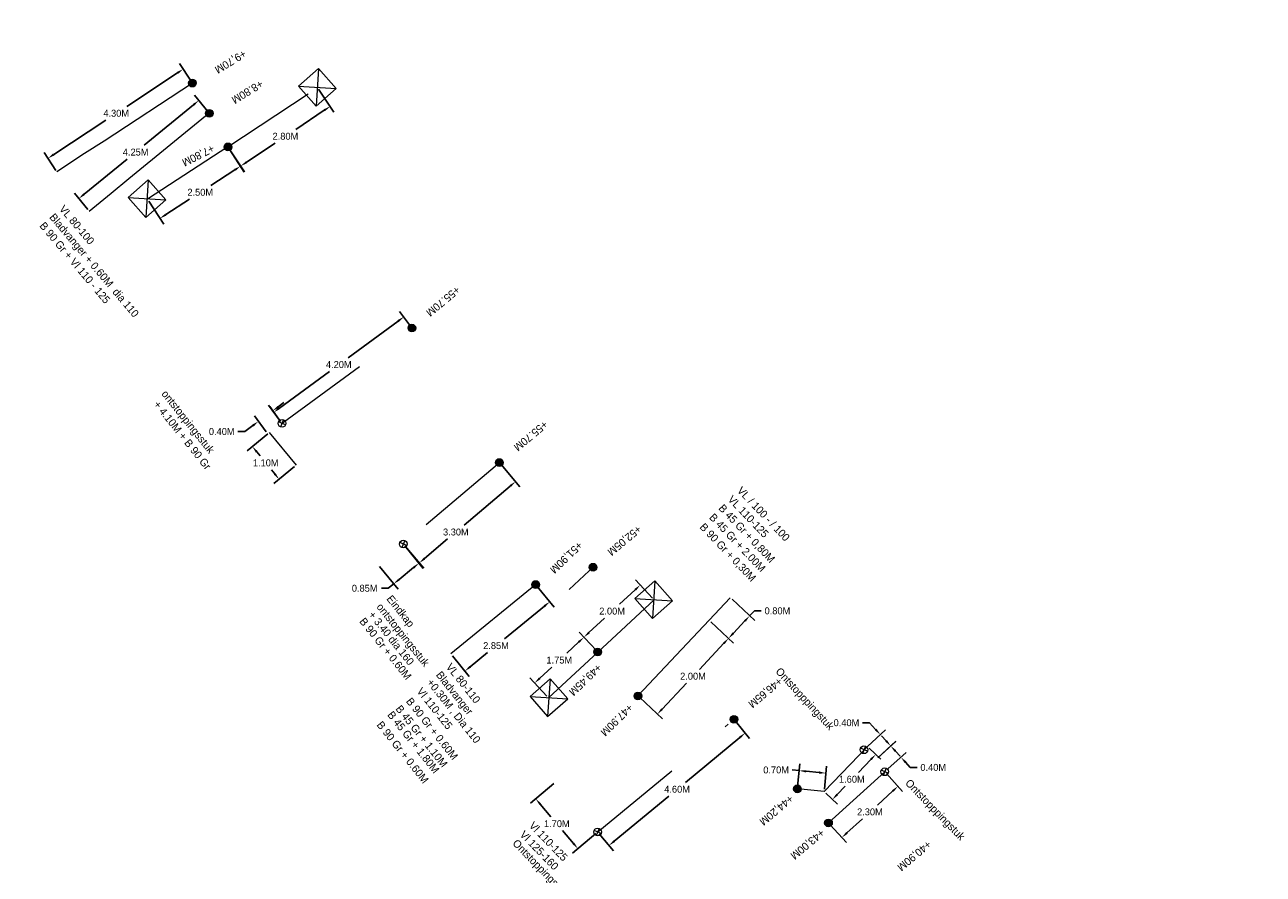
# Model space of a CAD drawing. Header units: inches. Extents: x 0 to 191500, y 0 to 342750.
# Tile 151 of 256: x 186751 to 186783, y 331683 to 331705. Entities that reach past the tile are written whole.
import ezdxf

# ---------------------------------------------------------------- set-up
doc = ezdxf.new("R2010")
doc.units = ezdxf.units.IN
doc.header["$MEASUREMENT"] = 0
for name, pattern in [('RI-HWA_HUISAANSLUITING', [4.8, 3, -1.8]), ('RI-HWA_KOLKAANSLUITING', [4.3, 2.5, -1.8]), ('RI-VWA_HUISAANSLUITING', [6.1, 2.5, -1.8, 0, -1.8])]:
    doc.linetypes.add(name, pattern=pattern)
doc.layers.get('0').update_dxf_attribs({"lineweight": 20})
doc.layers.get('DefPoints').update_dxf_attribs({"lineweight": 20})
for name, color, linetype, lineweight in [('ECW', 150, 'Continuous', 20), ('N-WE-RI-HWA-MAATVOERING-T25', 151, 'Continuous', 20), ('N-WE-RI-HWA_HUISAANSLUITING', 150, 'RI-HWA_HUISAANSLUITING', 20), ('N-WE-RI-HWA_KOLK-S', 150, 'Continuous', 20), ('N-WE-RI-HWA_KOLKAANSLUITING', 150, 'RI-HWA_KOLKAANSLUITING', 20), ('N-WE-RI-INLAAT', 7, 'Continuous', 20), ('N-WE-RI-VWA-MAATVOERING-T25', 30, 'Continuous', 20), ('N-WE-RI-VWA_HUISAANSLUITING', 20, 'RI-VWA_HUISAANSLUITING', 20), ('N-WE-RI-VWA_RIOOLPUT_ONTSTOPPINGSPUT-G', 30, 'Continuous', 20), ('Tekst algemeen', 7, 'Continuous', 20)]:
    doc.layers.add(name, color=color, linetype=linetype, lineweight=lineweight)
doc.dimstyles.get("Standard").update_dxf_attribs({"dimtxt": 0.18, "dimasz": 0.18, "dimexe": 0.18, "dimexo": 0.0625, "dimgap": 0.09, "dimtad": 0, "dimtih": 1, "dimtoh": 1, "dimdec": 4, "dimzin": 0, "dimdsep": 46, "dimtxsty": 'Standard', "dimcen": 0.09, "dimadec": 0, "dimazin": 0, "dimtfac": 1, "dimtdec": 4, "dimtofl": 0, "dimtmove": 0, "dimatfit": 3, "dimfxl": 1, "dimtolj": 1, "dimtzin": 0, "dimarcsym": 0})
picture_1 = doc.add_image_def('image1.ecw', size_in_pixel=(220000, 285000))

# ---------------------------------------------------------------- blocks, each defined once
blk = doc.blocks.new('*D3125')
at = {"layer": 'DefPoints', "color": 0, "transparency": 16777216}
for p in [(186773.208, 331686.67), (186772.826, 331686.321), (186773.095, 331686.027)]:
    blk.add_point(p, dxfattribs=at)
at = {"layer": 'N-WE-RI-VWA-MAATVOERING-T25', "color": 0, "lineweight": -2, "transparency": 16777216}
for p, q in [((186772.925, 331686.979), (186772.745, 331686.979)), ((186773.086, 331686.803), (186772.925, 331686.979)), ((186772.872, 331686.363), (186773.341, 331686.792)), ((186773.141, 331686.069), (186773.61, 331686.497)), ((186773.599, 331686.243), (186773.72, 331686.11))]:
    blk.add_line(p, q, dxfattribs=at)
at = {"layer": 'N-WE-RI-VWA-MAATVOERING-T25', "color": 0, "transparency": 16777216}
for points in [[(186773.109, 331686.823), (186773.064, 331686.783), (186773.208, 331686.67)], [(186773.621, 331686.263), (186773.577, 331686.223), (186773.477, 331686.376)]]:
    blk.add_solid(points, dxfattribs=at)
at = {"layer": 'N-WE-RI-VWA-MAATVOERING-T25', "color": 0, "transparency": 16777216, "insert": (186772.325, 331686.979), "char_height": 0.18, "attachment_point": 5}
blk.add_mtext('\\A1;0.40M', dxfattribs=at)
blk = doc.blocks.new('*D3126')
at = {"layer": 'DefPoints', "color": 0, "transparency": 16777216}
for p in [(186773.095, 331686.027), (186773.743, 331686.083), (186773.36, 331685.735)]:
    blk.add_point(p, dxfattribs=at)
at = {"layer": 'N-WE-RI-VWA-MAATVOERING-T25', "color": 0, "lineweight": -2, "transparency": 16777216}
for p, q in [((186773.358, 331686.508), (186773.237, 331686.641)), ((186773.141, 331686.069), (186773.612, 331686.495)), ((186773.406, 331685.777), (186773.876, 331686.204)), ((186773.864, 331685.95), (186773.985, 331685.816)), ((186773.985, 331685.816), (186774.165, 331685.816))]:
    blk.add_line(p, q, dxfattribs=at)
at = {"layer": 'N-WE-RI-VWA-MAATVOERING-T25', "color": 0, "transparency": 16777216}
for points in [[(186773.38, 331686.528), (186773.335, 331686.488), (186773.479, 331686.374)], [(186773.886, 331685.97), (186773.842, 331685.93), (186773.743, 331686.083)]]:
    blk.add_solid(points, dxfattribs=at)
at = {"layer": 'N-WE-RI-VWA-MAATVOERING-T25', "color": 0, "transparency": 16777216, "insert": (186774.585, 331685.816), "char_height": 0.18, "attachment_point": 5}
blk.add_mtext('\\A1;0.40M', dxfattribs=at)
blk = doc.blocks.new('*D3127')
at = {"layer": 'DefPoints', "color": 0, "transparency": 16777216}
for p in [(186773.323, 331685.702), (186771.862, 331684.367), (186772.206, 331683.991)]:
    blk.add_point(p, dxfattribs=at)
at = {"layer": 'N-WE-RI-VWA-MAATVOERING-T25', "color": 0, "lineweight": -2, "transparency": 16777216}
for p, q in [((186773.365, 331685.656), (186773.788, 331685.192)), ((186773.534, 331685.204), (186773.133, 331684.838)), ((186772.339, 331684.112), (186772.739, 331684.478)), ((186771.904, 331684.321), (186772.327, 331683.858))]:
    blk.add_line(p, q, dxfattribs=at)
at = {"layer": 'N-WE-RI-VWA-MAATVOERING-T25', "color": 0, "transparency": 16777216}
for points in [[(186773.514, 331685.226), (186773.554, 331685.182), (186773.667, 331685.325)], [(186772.318, 331684.134), (186772.359, 331684.09), (186772.206, 331683.991)]]:
    blk.add_solid(points, dxfattribs=at)
at = {"layer": 'N-WE-RI-VWA-MAATVOERING-T25', "color": 0, "transparency": 16777216, "insert": (186772.936, 331684.658), "char_height": 0.18, "attachment_point": 5}
blk.add_mtext('\\A1;2.30M', dxfattribs=at)
blk = doc.blocks.new('*D3128')
at = {"layer": 'DefPoints', "color": 0, "transparency": 16777216}
for p in [(186772.872, 331686.363), (186771.745, 331685.191), (186771.961, 331684.983)]:
    blk.add_point(p, dxfattribs=at)
at = {"layer": 'N-WE-RI-VWA-MAATVOERING-T25', "color": 0, "lineweight": -2, "transparency": 16777216}
for p, q in [((186772.917, 331686.32), (186773.218, 331686.03)), ((186772.964, 331686.025), (186772.639, 331685.688)), ((186772.086, 331685.113), (186772.293, 331685.328)), ((186771.79, 331685.147), (186772.091, 331684.858))]:
    blk.add_line(p, q, dxfattribs=at)
at = {"layer": 'N-WE-RI-VWA-MAATVOERING-T25', "color": 0, "transparency": 16777216}
for points in [[(186772.942, 331686.046), (186772.985, 331686.005), (186773.088, 331686.155)], [(186772.064, 331685.133), (186772.108, 331685.092), (186771.961, 331684.983)]]:
    blk.add_solid(points, dxfattribs=at)
at = {"layer": 'N-WE-RI-VWA-MAATVOERING-T25', "color": 0, "transparency": 16777216, "insert": (186772.466, 331685.508), "char_height": 0.18, "attachment_point": 5}
blk.add_mtext('\\A1;1.60M', dxfattribs=at)
blk = doc.blocks.new('*D3129')
at = {"layer": 'DefPoints', "color": 0, "transparency": 16777216}
for p in [(186771.094, 331685.732), (186771.048, 331685.258), (186771.745, 331685.191)]:
    blk.add_point(p, dxfattribs=at)
at = {"layer": 'N-WE-RI-VWA-MAATVOERING-T25', "color": 0, "lineweight": -2, "transparency": 16777216}
for p, q in [((186771.094, 331685.732), (186770.914, 331685.75)), ((186771.054, 331685.32), (186771.111, 331685.912)), ((186771.611, 331685.683), (186771.273, 331685.715)), ((186771.751, 331685.253), (186771.808, 331685.845))]:
    blk.add_line(p, q, dxfattribs=at)
at = {"layer": 'N-WE-RI-VWA-MAATVOERING-T25', "color": 0, "transparency": 16777216}
for points in [[(186771.276, 331685.745), (186771.27, 331685.685), (186771.094, 331685.732)], [(186771.614, 331685.713), (186771.608, 331685.653), (186771.79, 331685.666)]]:
    blk.add_solid(points, dxfattribs=at)
at = {"layer": 'N-WE-RI-VWA-MAATVOERING-T25', "color": 0, "transparency": 16777216, "insert": (186770.494, 331685.75), "char_height": 0.18, "attachment_point": 5}
blk.add_mtext('\\A1;0.70M', dxfattribs=at)
blk = doc.blocks.new('*D3073')
at = {"layer": 'DefPoints', "color": 0, "transparency": 16777216}
for p in [(186769.3, 331690.235), (186768.752, 331689.652), (186769.805, 331689.761)]:
    blk.add_point(p, dxfattribs=at)
at = {"layer": 'N-WE-RI-HWA-MAATVOERING-T25', "color": 0, "lineweight": -2, "transparency": 16777216}
for p, q in [((186769.346, 331690.193), (186769.936, 331689.638)), ((186769.805, 331689.761), (186769.928, 331689.892)), ((186769.928, 331689.892), (186770.108, 331689.892)), ((186768.798, 331689.61), (186769.388, 331689.055)), ((186769.38, 331689.309), (186769.682, 331689.63))]:
    blk.add_line(p, q, dxfattribs=at)
at = {"layer": 'N-WE-RI-HWA-MAATVOERING-T25', "color": 0, "transparency": 16777216}
for points in [[(186769.66, 331689.65), (186769.704, 331689.609), (186769.805, 331689.761)], [(186769.358, 331689.33), (186769.402, 331689.289), (186769.257, 331689.178)]]:
    blk.add_solid(points, dxfattribs=at)
at = {"layer": 'N-WE-RI-HWA-MAATVOERING-T25', "color": 0, "transparency": 16777216, "insert": (186770.528, 331689.892), "char_height": 0.18, "attachment_point": 5}
blk.add_mtext('\\A1;0.80M', dxfattribs=at)
blk = doc.blocks.new('*D3074')
at = {"layer": 'DefPoints', "color": 0, "transparency": 16777216}
for p in [(186768.752, 331689.652), (186766.895, 331687.677), (186767.4, 331687.202)]:
    blk.add_point(p, dxfattribs=at)
at = {"layer": 'N-WE-RI-HWA-MAATVOERING-T25', "color": 0, "lineweight": -2, "transparency": 16777216}
for p, q in [((186768.798, 331689.61), (186769.388, 331689.055)), ((186769.134, 331689.047), (186768.498, 331688.37)), ((186767.523, 331687.334), (186768.159, 331688.01)), ((186766.941, 331687.634), (186767.531, 331687.079))]:
    blk.add_line(p, q, dxfattribs=at)
at = {"layer": 'N-WE-RI-HWA-MAATVOERING-T25', "color": 0, "transparency": 16777216}
for points in [[(186769.112, 331689.067), (186769.156, 331689.026), (186769.257, 331689.178)], [(186767.501, 331687.354), (186767.545, 331687.313), (186767.4, 331687.202)]]:
    blk.add_solid(points, dxfattribs=at)
at = {"layer": 'N-WE-RI-HWA-MAATVOERING-T25', "color": 0, "transparency": 16777216, "insert": (186768.329, 331688.19), "char_height": 0.18, "attachment_point": 5}
blk.add_mtext('\\A1;2.00M', dxfattribs=at)
blk = doc.blocks.new('*D3077')
at = {"layer": 'DefPoints', "color": 0, "transparency": 16777216}
for p in [(186764.75, 331685.436), (186765.848, 331684.138), (186765.332, 331683.702)]:
    blk.add_point(p, dxfattribs=at)
at = {"layer": 'N-WE-RI-VWA-MAATVOERING-T25', "color": 0, "lineweight": -2, "transparency": 16777216}
for p, q in [((186764.702, 331685.395), (186764.097, 331684.883)), ((186764.35, 331684.862), (186764.631, 331684.53)), ((186765.216, 331683.839), (186764.935, 331684.17)), ((186765.8, 331684.098), (186765.195, 331683.585))]:
    blk.add_line(p, q, dxfattribs=at)
at = {"layer": 'N-WE-RI-VWA-MAATVOERING-T25', "color": 0, "transparency": 16777216}
for points in [[(186764.373, 331684.881), (186764.327, 331684.843), (186764.234, 331684.999)], [(186765.239, 331683.858), (186765.193, 331683.82), (186765.332, 331683.702)]]:
    blk.add_solid(points, dxfattribs=at)
at = {"layer": 'N-WE-RI-VWA-MAATVOERING-T25', "color": 0, "transparency": 16777216, "insert": (186764.783, 331684.35), "char_height": 0.18, "attachment_point": 5}
blk.add_mtext('\\A1;1.70M', dxfattribs=at)
blk = doc.blocks.new('*D3078')
at = {"layer": 'DefPoints', "color": 0, "transparency": 16777216}
for p in [(186769.396, 331687.067), (186765.848, 331684.138), (186766.141, 331683.783)]:
    blk.add_point(p, dxfattribs=at)
at = {"layer": 'N-WE-RI-VWA-MAATVOERING-T25', "color": 0, "lineweight": -2, "transparency": 16777216}
for p, q in [((186769.436, 331687.019), (186769.804, 331686.573)), ((186769.55, 331686.597), (186768.133, 331685.427)), ((186766.28, 331683.897), (186767.697, 331685.067)), ((186765.888, 331684.09), (186766.256, 331683.644))]:
    blk.add_line(p, q, dxfattribs=at)
at = {"layer": 'N-WE-RI-VWA-MAATVOERING-T25', "color": 0, "transparency": 16777216}
for points in [[(186769.531, 331686.62), (186769.569, 331686.574), (186769.689, 331686.712)], [(186766.261, 331683.921), (186766.299, 331683.874), (186766.141, 331683.783)]]:
    blk.add_solid(points, dxfattribs=at)
at = {"layer": 'N-WE-RI-VWA-MAATVOERING-T25', "color": 0, "transparency": 16777216, "insert": (186767.915, 331685.247), "char_height": 0.18, "attachment_point": 5}
blk.add_mtext('\\A1;4.60M', dxfattribs=at)
blk = doc.blocks.new('*D3089')
at = {"layer": 'DefPoints', "color": 0, "transparency": 16777216}
for p in [(186766.956, 331690.564), (186767.314, 331690.178), (186765.847, 331688.819)]:
    blk.add_point(p, dxfattribs=at)
at = {"layer": 'N-WE-RI-HWA-MAATVOERING-T25', "color": 0, "lineweight": -2, "transparency": 16777216}
for p, q in [((186767.272, 331690.224), (186766.834, 331690.696)), ((186766.824, 331690.442), (186766.417, 331690.065)), ((186765.621, 331689.327), (186766.029, 331689.705)), ((186765.805, 331688.865), (186765.367, 331689.337))]:
    blk.add_line(p, q, dxfattribs=at)
at = {"layer": 'N-WE-RI-HWA-MAATVOERING-T25', "color": 0, "transparency": 16777216}
for points in [[(186766.804, 331690.464), (186766.845, 331690.42), (186766.956, 331690.564)], [(186765.601, 331689.349), (186765.642, 331689.305), (186765.489, 331689.205)]]:
    blk.add_solid(points, dxfattribs=at)
at = {"layer": 'N-WE-RI-HWA-MAATVOERING-T25', "color": 0, "transparency": 16777216, "insert": (186766.223, 331689.885), "char_height": 0.18, "attachment_point": 5}
blk.add_mtext('\\A1;2.00M', dxfattribs=at)
blk = doc.blocks.new('*D3090')
at = {"layer": 'DefPoints', "color": 0, "transparency": 16777216}
for p in [(186765.847, 331688.819), (186764.206, 331688.015), (186764.564, 331687.629)]:
    blk.add_point(p, dxfattribs=at)
at = {"layer": 'N-WE-RI-HWA-MAATVOERING-T25', "color": 0, "lineweight": -2, "transparency": 16777216}
for p, q in [((186765.805, 331688.865), (186765.367, 331689.337)), ((186765.357, 331689.083), (186765.042, 331688.79)), ((186764.338, 331688.138), (186764.653, 331688.43)), ((186764.521, 331687.675), (186764.084, 331688.147))]:
    blk.add_line(p, q, dxfattribs=at)
at = {"layer": 'N-WE-RI-HWA-MAATVOERING-T25', "color": 0, "transparency": 16777216}
for points in [[(186765.337, 331689.105), (186765.378, 331689.061), (186765.489, 331689.205)], [(186764.318, 331688.16), (186764.358, 331688.116), (186764.206, 331688.015)]]:
    blk.add_solid(points, dxfattribs=at)
at = {"layer": 'N-WE-RI-HWA-MAATVOERING-T25', "color": 0, "transparency": 16777216, "insert": (186764.848, 331688.61), "char_height": 0.18, "attachment_point": 5}
blk.add_mtext('\\A1;1.75M', dxfattribs=at)
blk = doc.blocks.new('*D2934')
at = {"layer": 'DefPoints', "color": 0, "transparency": 16777216}
for p in [(186763.293, 331693.749), (186760.786, 331691.63), (186761.201, 331691.138)]:
    blk.add_point(p, dxfattribs=at)
at = {"layer": 'N-WE-RI-VWA-MAATVOERING-T25', "color": 0, "lineweight": -2, "transparency": 16777216}
for p, q in [((186763.333, 331693.702), (186763.824, 331693.12)), ((186763.571, 331693.142), (186762.367, 331692.124)), ((186761.339, 331691.255), (186761.941, 331691.764)), ((186760.826, 331691.582), (186761.317, 331691.001))]:
    blk.add_line(p, q, dxfattribs=at)
at = {"layer": 'N-WE-RI-VWA-MAATVOERING-T25', "color": 0, "transparency": 16777216}
for points in [[(186763.551, 331693.164), (186763.59, 331693.119), (186763.708, 331693.258)], [(186761.319, 331691.278), (186761.358, 331691.232), (186761.201, 331691.138)]]:
    blk.add_solid(points, dxfattribs=at)
at = {"layer": 'N-WE-RI-VWA-MAATVOERING-T25', "color": 0, "transparency": 16777216, "insert": (186762.154, 331691.944), "char_height": 0.18, "attachment_point": 5}
blk.add_mtext('\\A1;3.30M', dxfattribs=at)
blk = doc.blocks.new('*D2935')
at = {"layer": 'DefPoints', "color": 0, "transparency": 16777216}
for p in [(186760.786, 331691.63), (186760.127, 331691.092), (186760.535, 331690.594)]:
    blk.add_point(p, dxfattribs=at)
at = {"layer": 'N-WE-RI-VWA-MAATVOERING-T25', "color": 0, "lineweight": -2, "transparency": 16777216}
for p, q in [((186760.825, 331691.582), (186761.307, 331690.992)), ((186760.167, 331691.044), (186760.649, 331690.454)), ((186761.053, 331691.018), (186760.674, 331690.708)), ((186760.395, 331690.48), (186760.215, 331690.48)), ((186760.535, 331690.594), (186760.395, 331690.48))]:
    blk.add_line(p, q, dxfattribs=at)
at = {"layer": 'N-WE-RI-VWA-MAATVOERING-T25', "color": 0, "transparency": 16777216}
for points in [[(186761.034, 331691.041), (186761.072, 331690.995), (186761.193, 331691.132)], [(186760.655, 331690.731), (186760.693, 331690.685), (186760.535, 331690.594)]]:
    blk.add_solid(points, dxfattribs=at)
at = {"layer": 'N-WE-RI-VWA-MAATVOERING-T25', "color": 0, "transparency": 16777216, "insert": (186759.78, 331690.48), "char_height": 0.18, "attachment_point": 5}
blk.add_mtext('\\A1;0.85M', dxfattribs=at)
blk = doc.blocks.new('*D2936')
at = {"layer": 'DefPoints', "color": 0, "transparency": 16777216}
for p in [(186757.305, 331694.538), (186756.855, 331694.171), (186758, 331693.686)]:
    blk.add_point(p, dxfattribs=at)
at = {"layer": 'N-WE-RI-VWA-MAATVOERING-T25', "color": 0, "lineweight": -2, "transparency": 16777216}
for p, q in [((186757.257, 331694.499), (186756.716, 331694.058)), ((186756.969, 331694.032), (186757.056, 331693.925)), ((186757.437, 331693.459), (186757.35, 331693.565)), ((186757.952, 331693.647), (186757.411, 331693.205))]:
    blk.add_line(p, q, dxfattribs=at)
at = {"layer": 'N-WE-RI-VWA-MAATVOERING-T25', "color": 0, "transparency": 16777216}
for points in [[(186756.992, 331694.051), (186756.946, 331694.013), (186756.855, 331694.171)], [(186757.46, 331693.478), (186757.414, 331693.44), (186757.551, 331693.319)]]:
    blk.add_solid(points, dxfattribs=at)
at = {"layer": 'N-WE-RI-VWA-MAATVOERING-T25', "color": 0, "transparency": 16777216, "insert": (186757.203, 331693.745), "char_height": 0.18, "attachment_point": 5}
blk.add_mtext('\\A1;1.10M', dxfattribs=at)
blk = doc.blocks.new('*D2937')
at = {"layer": 'DefPoints', "color": 0, "transparency": 16777216}
for p in [(186757.014, 331694.825), (186757.628, 331694.775), (186757.257, 331694.499)]:
    blk.add_point(p, dxfattribs=at)
at = {"layer": 'N-WE-RI-VWA-MAATVOERING-T25', "color": 0, "lineweight": -2, "transparency": 16777216}
for p, q in [((186757.53, 331695.208), (186757.674, 331695.316)), ((186757.59, 331694.825), (186757.278, 331695.245)), ((186756.87, 331694.718), (186756.658, 331694.56)), ((186757.219, 331694.549), (186756.907, 331694.969)), ((186756.658, 331694.56), (186756.478, 331694.56))]:
    blk.add_line(p, q, dxfattribs=at)
at = {"layer": 'N-WE-RI-VWA-MAATVOERING-T25', "color": 0, "transparency": 16777216}
for points in [[(186757.512, 331695.232), (186757.547, 331695.184), (186757.385, 331695.101)], [(186756.852, 331694.742), (186756.888, 331694.693), (186757.014, 331694.825)]]:
    blk.add_solid(points, dxfattribs=at)
at = {"layer": 'N-WE-RI-VWA-MAATVOERING-T25', "color": 0, "transparency": 16777216, "insert": (186756.058, 331694.56), "char_height": 0.18, "attachment_point": 5}
blk.add_mtext('\\A1;0.40M', dxfattribs=at)
blk = doc.blocks.new('*D2938')
at = {"layer": 'DefPoints', "color": 0, "transparency": 16777216}
for p in [(186760.797, 331697.543), (186761.009, 331697.253), (186757.628, 331694.775)]:
    blk.add_point(p, dxfattribs=at)
at = {"layer": 'N-WE-RI-VWA-MAATVOERING-T25', "color": 0, "lineweight": -2, "transparency": 16777216}
for p, q in [((186760.972, 331697.303), (186760.69, 331697.688)), ((186760.651, 331697.436), (186759.352, 331696.484)), ((186757.56, 331695.171), (186758.86, 331696.124)), ((186757.591, 331694.825), (186757.309, 331695.21))]:
    blk.add_line(p, q, dxfattribs=at)
at = {"layer": 'N-WE-RI-VWA-MAATVOERING-T25', "color": 0, "transparency": 16777216}
for points in [[(186760.634, 331697.461), (186760.669, 331697.412), (186760.797, 331697.543)], [(186757.543, 331695.195), (186757.578, 331695.147), (186757.415, 331695.065)]]:
    blk.add_solid(points, dxfattribs=at)
at = {"layer": 'N-WE-RI-VWA-MAATVOERING-T25', "color": 0, "transparency": 16777216, "insert": (186759.106, 331696.304), "char_height": 0.18, "attachment_point": 5}
blk.add_mtext('\\A1;4.20M', dxfattribs=at)
blk = doc.blocks.new('*D2939')
at = {"layer": 'DefPoints', "color": 0, "transparency": 16777216}
for p in [(186758.545, 331703.523), (186758.879, 331703.024), (186756.22, 331701.973)]:
    blk.add_point(p, dxfattribs=at)
at = {"layer": 'N-WE-RI-HWA-MAATVOERING-T25', "color": 0, "lineweight": -2, "transparency": 16777216}
for p, q in [((186758.58, 331703.471), (186758.979, 331702.874)), ((186758.729, 331702.924), (186757.986, 331702.428)), ((186756.704, 331701.573), (186757.447, 331702.068)), ((186756.255, 331701.921), (186756.654, 331701.323))]:
    blk.add_line(p, q, dxfattribs=at)
at = {"layer": 'N-WE-RI-HWA-MAATVOERING-T25', "color": 0, "transparency": 16777216}
for points in [[(186758.712, 331702.949), (186758.746, 331702.899), (186758.879, 331703.024)], [(186756.687, 331701.598), (186756.72, 331701.548), (186756.554, 331701.473)]]:
    blk.add_solid(points, dxfattribs=at)
at = {"layer": 'N-WE-RI-HWA-MAATVOERING-T25', "color": 0, "transparency": 16777216, "insert": (186757.716, 331702.248), "char_height": 0.18, "attachment_point": 5}
blk.add_mtext('\\A1;2.80M', dxfattribs=at)
blk = doc.blocks.new('*D2940')
at = {"layer": 'DefPoints', "color": 0, "transparency": 16777216}
for p in [(186756.22, 331701.973), (186754.122, 331700.614), (186754.449, 331700.109)]:
    blk.add_point(p, dxfattribs=at)
at = {"layer": 'N-WE-RI-HWA-MAATVOERING-T25', "color": 0, "lineweight": -2, "transparency": 16777216}
for p, q in [((186756.254, 331701.92), (186756.645, 331701.317)), ((186756.396, 331701.37), (186755.776, 331700.969)), ((186754.156, 331700.561), (186754.546, 331699.958)), ((186754.6, 331700.207), (186755.22, 331700.609))]:
    blk.add_line(p, q, dxfattribs=at)
at = {"layer": 'N-WE-RI-HWA-MAATVOERING-T25', "color": 0, "transparency": 16777216}
for points in [[(186756.38, 331701.396), (186756.412, 331701.345), (186756.547, 331701.468)], [(186754.583, 331700.232), (186754.616, 331700.182), (186754.449, 331700.109)]]:
    blk.add_solid(points, dxfattribs=at)
at = {"layer": 'N-WE-RI-HWA-MAATVOERING-T25', "color": 0, "transparency": 16777216, "insert": (186755.498, 331700.789), "char_height": 0.18, "attachment_point": 5}
blk.add_mtext('\\A1;2.50M', dxfattribs=at)
blk = doc.blocks.new('*D2941')
at = {"layer": 'DefPoints', "color": 0, "transparency": 16777216}
for p in [(186755.294, 331703.631), (186751.532, 331701.673), (186751.772, 331701.309)]:
    blk.add_point(p, dxfattribs=at)
at = {"layer": 'N-WE-RI-HWA-MAATVOERING-T25', "color": 0, "lineweight": -2, "transparency": 16777216}
for p, q in [((186755.259, 331703.683), (186754.955, 331704.145)), ((186754.904, 331703.896), (186753.583, 331703.026)), ((186751.682, 331701.772), (186753.037, 331702.666)), ((186751.737, 331701.361), (186751.433, 331701.823))]:
    blk.add_line(p, q, dxfattribs=at)
at = {"layer": 'N-WE-RI-HWA-MAATVOERING-T25', "color": 0, "transparency": 16777216}
for points in [[(186754.887, 331703.921), (186754.92, 331703.871), (186755.054, 331703.995)], [(186751.665, 331701.797), (186751.698, 331701.747), (186751.532, 331701.673)]]:
    blk.add_solid(points, dxfattribs=at)
at = {"layer": 'N-WE-RI-HWA-MAATVOERING-T25', "color": 0, "transparency": 16777216, "insert": (186753.31, 331702.846), "char_height": 0.18, "attachment_point": 5}
blk.add_mtext('\\A1;4.30M', dxfattribs=at)
blk = doc.blocks.new('*D2942')
at = {"layer": 'DefPoints', "color": 0, "transparency": 16777216}
for p in [(186755.733, 331702.846), (186752.336, 331700.626), (186752.609, 331700.293)]:
    blk.add_point(p, dxfattribs=at)
at = {"layer": 'N-WE-RI-HWA-MAATVOERING-T25', "color": 0, "lineweight": -2, "transparency": 16777216}
for p, q in [((186755.321, 331703.065), (186754.036, 331702.015)), ((186755.693, 331702.894), (186755.346, 331703.318)), ((186752.476, 331700.74), (186753.595, 331701.655)), ((186752.569, 331700.341), (186752.223, 331700.766))]:
    blk.add_line(p, q, dxfattribs=at)
at = {"layer": 'N-WE-RI-HWA-MAATVOERING-T25', "color": 0, "transparency": 16777216}
for points in [[(186755.302, 331703.088), (186755.34, 331703.042), (186755.46, 331703.179)], [(186752.457, 331700.764), (186752.495, 331700.717), (186752.336, 331700.626)]]:
    blk.add_solid(points, dxfattribs=at)
at = {"layer": 'N-WE-RI-HWA-MAATVOERING-T25', "color": 0, "transparency": 16777216, "insert": (186753.816, 331701.835), "char_height": 0.18, "attachment_point": 5}
blk.add_mtext('\\A1;4.25M', dxfattribs=at)
blk = doc.blocks.new('*D3170')
at = {"layer": 'DefPoints', "color": 0, "transparency": 16777216}
for p in [(186764.233, 331690.578), (186762.023, 331688.772), (186762.39, 331688.324)]:
    blk.add_point(p, dxfattribs=at)
at = {"layer": 'N-WE-RI-HWA-MAATVOERING-T25', "color": 0, "lineweight": -2, "transparency": 16777216}
for p, q in [((186764.272, 331690.529), (186764.713, 331689.99)), ((186764.46, 331690.015), (186763.42, 331689.166)), ((186762.063, 331688.724), (186762.504, 331688.184)), ((186762.529, 331688.438), (186762.98, 331688.806))]:
    blk.add_line(p, q, dxfattribs=at)
at = {"layer": 'N-WE-RI-HWA-MAATVOERING-T25', "color": 0, "transparency": 16777216}
for points in [[(186764.441, 331690.039), (186764.479, 331689.992), (186764.599, 331690.129)], [(186762.51, 331688.461), (186762.548, 331688.414), (186762.39, 331688.324)]]:
    blk.add_solid(points, dxfattribs=at)
at = {"layer": 'N-WE-RI-HWA-MAATVOERING-T25', "color": 0, "transparency": 16777216, "insert": (186763.2, 331688.986), "char_height": 0.18, "attachment_point": 5}
blk.add_mtext('\\A1;2.85M', dxfattribs=at)
blk = doc.blocks.new('A$C2C270354')
h = blk.add_hatch(color=256)
h.dxf.hatch_style = 1
edge = h.paths.add_edge_path()
edge.add_arc((0, 0), 0.1, 0, 360)
blk.add_circle((0, 0), 0.1)

msp = doc.modelspace()

# ---------------------------------------------------------------- linework, layer by layer
at = {"layer": 'N-WE-RI-HWA_HUISAANSLUITING'}
for p, q in [((186755.29376, 331703.63124), (186752.99785, 331702.11754)), ((186755.73271, 331702.84553), (186753.64199, 331701.13706)), ((186752.99785, 331702.11754), (186752.48831, 331701.80073)), ((186752.48831, 331701.80073), (186751.76282, 331701.32241)), ((186753.64199, 331701.13706), (186753.17738, 331700.7574)), ((186753.17738, 331700.7574), (186752.60899, 331700.29293)), ((186764.23274, 331690.57778), (186762.02328, 331688.77228)), ((186769.30021, 331690.23534), (186768.75227, 331689.65244)), ((186766.89521, 331687.67687), (186768.75227, 331689.65244))]:
    msp.add_line(p, q, dxfattribs=at)
at = {"layer": 'N-WE-RI-HWA_KOLK-S'}
for p, q in [((186758.57773, 331704.01487), (186758.05406, 331703.55572)), ((186758.57773, 331704.01487), (186758.5132, 331703.03205)), ((186759.03688, 331703.49119), (186758.57773, 331704.01487)), ((186758.05406, 331703.55572), (186759.03688, 331703.49119)), ((186758.05406, 331703.55572), (186758.5132, 331703.03205)), ((186758.5132, 331703.03205), (186759.03688, 331703.49119)), ((186754.14302, 331701.11267), (186753.61935, 331700.65353)), ((186754.14302, 331701.11267), (186754.07849, 331700.12985)), ((186754.60216, 331700.589), (186754.14302, 331701.11267)), ((186753.61935, 331700.65353), (186754.60216, 331700.589)), ((186753.61935, 331700.65353), (186754.07849, 331700.12985)), ((186754.07849, 331700.12985), (186754.60216, 331700.589)), ((186767.33511, 331690.67732), (186766.81144, 331690.21817)), ((186767.33511, 331690.67732), (186767.27058, 331689.6945)), ((186767.79426, 331690.15364), (186767.33511, 331690.67732)), ((186766.81144, 331690.21817), (186767.79426, 331690.15364)), ((186766.81144, 331690.21817), (186767.27058, 331689.6945)), ((186767.27058, 331689.6945), (186767.79426, 331690.15364)), ((186764.60943, 331688.12244), (186764.08576, 331687.66329)), ((186764.60943, 331688.12244), (186764.5449, 331687.13962)), ((186765.06858, 331687.59876), (186764.60943, 331688.12244)), ((186764.08576, 331687.66329), (186765.06858, 331687.59876)), ((186764.08576, 331687.66329), (186764.5449, 331687.13962)), ((186764.5449, 331687.13962), (186765.06858, 331687.59876))]:
    msp.add_line(p, q, dxfattribs=at)
at = {"layer": 'N-WE-RI-HWA_KOLKAANSLUITING'}
for p, q in [((186756.22043, 331701.97253), (186758.5567, 331703.51585)), ((186756.22043, 331701.97253), (186754.12198, 331700.61366)), ((186765.84715, 331688.81884), (186767.31408, 331690.1783)), ((186765.84715, 331688.81884), (186764.56373, 331687.62917))]:
    msp.add_line(p, q, dxfattribs=at)
at = {"layer": 'N-WE-RI-VWA-MAATVOERING-T25'}
msp.add_line((186758.0005, 331693.68629), (186757.30496, 331694.53848), dxfattribs=at)
at = {"layer": 'N-WE-RI-VWA_HUISAANSLUITING'}
for p, q in [((186757.62759, 331694.77493), (186761.00898, 331697.25309)), ((186763.29269, 331693.74934), (186760.7856, 331691.63)), ((186765.84779, 331684.13787), (186769.39589, 331687.06702)), ((186772.87196, 331686.36316), (186771.74498, 331685.19127)), ((186771.8574, 331684.37194), (186773.32299, 331685.70187)), ((186771.74498, 331685.19127), (186771.04814, 331685.25799))]:
    msp.add_line(p, q, dxfattribs=at)
at = {"layer": 'N-WE-RI-VWA_HUISAANSLUITING', "linetype": 'Continuous'}
msp.add_line((186765.75314, 331691.05329), (186765.10167, 331690.45008), dxfattribs=at)
at = {"layer": 'N-WE-RI-VWA_RIOOLPUT_ONTSTOPPINGSPUT-G'}
for p, q in [((186757.71967, 331694.73592), (186757.53551, 331694.81393)), ((186757.66659, 331694.86701), (186757.58858, 331694.68285)), ((186760.87768, 331691.59099), (186760.69352, 331691.669)), ((186760.8246, 331691.72208), (186760.74659, 331691.53792)), ((186772.87222, 331686.23628), (186772.68806, 331686.31429)), ((186772.81915, 331686.36737), (186772.74114, 331686.18321)), ((186773.41507, 331685.66286), (186773.23091, 331685.74087)), ((186773.36199, 331685.79395), (186773.28398, 331685.60979)), ((186765.93987, 331684.09887), (186765.75571, 331684.17688)), ((186765.8868, 331684.22995), (186765.80879, 331684.04579))]:
    msp.add_line(p, q, dxfattribs=at)
for centre in [(186757.62759, 331694.77493), (186760.7856, 331691.63), (186772.78014, 331686.27529), (186773.32299, 331685.70187), (186765.84779, 331684.13787)]:
    msp.add_circle(centre, 0.1, dxfattribs=at)

# ---------------------------------------------------------------- block references
at = {"layer": 'N-WE-RI-INLAAT', "rotation": 311.4301972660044}
for p in [(186755.29376, 331703.63124), (186755.73271, 331702.84553), (186756.22043, 331701.97253), (186761.00898, 331697.25309), (186763.28838, 331693.75406), (186765.72718, 331691.02925), (186764.23274, 331690.57778), (186765.84715, 331688.81884), (186766.89521, 331687.67687), (186769.39589, 331687.06702), (186771.04814, 331685.25799), (186771.8574, 331684.37194)]:
    msp.add_blockref('A$C2C270354', p, dxfattribs=at)

# ---------------------------------------------------------------- texts
at = {"layer": 'N-WE-RI-HWA-MAATVOERING-T25'}
for s, rotation, p in [('+9,70M', 211.537842, (186756.62038, 331704.50657)), ('+8.80M', 211.537842, (186757.05933, 331703.72087)), ('+7,80M', 207.100713, (186755.80311, 331702.03878)), ('+51,90M', 223.866334, (186765.34187, 331691.71619)), ('+49,45M', 223.866334, (186765.83575, 331688.53108)), ('+47.90M', 224.625189, (186766.65057, 331687.48838))]:
    msp.add_text(s, height=0.2, rotation=rotation, dxfattribs=at).set_placement(p)
at = {"layer": 'N-WE-RI-VWA-MAATVOERING-T25'}
for s, p in [('+55.70M', (186762.16191, 331698.36322)), ('+55.70M', (186764.44562, 331694.85948)), ('+52,05M', (186766.88442, 331692.13467)), ('+46,65M', (186770.55313, 331688.17244)), ('+44,20M', (186770.84247, 331685.11263)), ('+43,00M', (186771.65173, 331684.22657)), ('+40,90M', (186774.43085, 331683.92676))]:
    msp.add_text(s, height=0.2, rotation=219.947994, dxfattribs=at).set_placement(p)
at = {"layer": 'Tekst algemeen'}
for s, rotation, p in [('VL 80-100', 310.127841, (186751.81098, 331700.34953)), ('Bladvanger + 0.60M  dia 110', 310.127841, (186751.55611, 331700.1347)), ('B 90 Gr + Vl 110 - 125 ', 310.127841, (186751.29869, 331699.9109)), ('+ 4.10M + B 90 Gr', 308.639421, (186754.26891, 331695.261)), ('ontstoppingsstuk', 308.639421, (186754.47574, 331695.53647)), ('VL / 100 - / 100', 313.578251, (186769.46275, 331693.01049)), ('VL 110-125', 313.578251, (186769.22127, 331692.78071)), ('B 45 Gr + 2.00M', 313.578251, (186768.73631, 331692.31203)), ('B 45 Gr + 0,80M', 313.578251, (186768.97979, 331692.55093)), ('B 90 Gr + 0,30M', 313.578251, (186768.48764, 331692.06153)), ('Eindkap', 308.639421, (186760.33644, 331690.19984)), ('+ 3.40 dia 160', 308.639421, (186759.86485, 331689.78476)), ('ontstoppingsstuk', 308.639421, (186760.07608, 331689.9917)), ('B 90 Gr + 0.60M', 308.639421, (186759.62986, 331689.61402)), ('VL 80-110', 308.482308, (186761.88562, 331688.42825)), ('Bladvanger', 308.482308, (186761.62468, 331688.22083)), ('Ontstopppingstuk', 312.708771, (186770.46507, 331688.30288)), ('Vl 110-125  ', 308.482308, (186761.12286, 331687.7957)), ('+0.30M , Dia 110', 308.482308, (186761.38589, 331688.02384)), ('B 90 Gr + 0.60M', 308.482308, (186760.84493, 331687.53349)), ('B 45 Gr + 1.80M', 308.482308, (186760.35806, 331687.18154)), ('B 45 Gr + 1.10M', 308.482308, (186760.57194, 331687.33684)), ('B 90 Gr + 0.60M', 308.482308, (186760.08013, 331686.91932)), ('Ontstopppingstuk', 314.098581, (186773.84085, 331685.39372)), ('Vl 110-125', 314.098581, (186764.04368, 331684.28516)), ('Vl 125-160', 314.098581, (186763.8043, 331684.0532)), ('Ontstoppingstuk', 314.098581, (186763.61371, 331683.82709))]:
    msp.add_text(s, height=0.2, rotation=rotation, dxfattribs=at).set_placement(p)

# ---------------------------------------------------------------- dimensions: what is measured, and where the dimension line sits
at = {"layer": 'N-WE-RI-HWA-MAATVOERING-T25'}
for base, p1, p2, angle, text, picture, middle in [((186751.53169, 331701.67298), (186755.29376, 331703.63124), (186751.77161, 331701.30908), 213.396823, '4.30M', '*D2941', (186753.31017, 331702.84554)), ((186752.33647, 331700.62642), (186755.73271, 331702.84553), (186752.60899, 331700.29293), 219.254548, '4.25M', '*D2942', (186753.81565, 331701.83516)), ((186762.38982, 331688.32372), (186764.23274, 331690.57778), (186762.02328, 331688.77228), 219.254548, '2.85M', '*D3170', (186763.20018, 331688.98592))]:
    dim = msp.add_linear_dim(base=base, p1=p1, p2=p2, angle=angle, text=text, dimstyle='Standard', override={"dimtxsty": 'Standard'}, dxfattribs=at)
    dim.commit()
    dim.dimension.update_dxf_attribs({"geometry": picture, "text_midpoint": middle, "dimtype": 161})
for p1, p2, distance, text, picture, middle in [((186756.22043, 331701.97253), (186758.54547, 331703.52346), -0.60084, '2.80M', '*D2939', (186757.71637, 331702.24816)), ((186756.22043, 331701.97253), (186754.12198, 331700.61366), 0.60078, '2.50M', '*D2940', (186755.49776, 331700.78881)), ((186765.84715, 331688.81884), (186767.31408, 331690.1783), 0.52639, '2.00M', '*D3089', (186766.22281, 331689.88466)), ((186768.75227, 331689.65244), (186769.30021, 331690.23534), -0.69281, '0.80M', '*D3073', (186770.52829, 331689.89197)), ((186768.75227, 331689.65244), (186766.89521, 331687.67687), 0.69281, '2.00M', '*D3074', (186768.32853, 331688.19014)), ((186765.84715, 331688.81884), (186764.56373, 331687.62917), -0.52639, '1.75M', '*D3090', (186764.8476, 331688.61005))]:
    dim = msp.add_aligned_dim(p1=p1, p2=p2, distance=distance, text=text, dimstyle='Standard', override={"dimtxsty": 'Standard'}, dxfattribs=at)
    dim.commit()
    dim.dimension.update_dxf_attribs({"geometry": picture, "text_midpoint": middle})
at = {"layer": 'N-WE-RI-VWA-MAATVOERING-T25'}
for p1, p2, distance, text, picture, middle in [((186757.62759, 331694.77493), (186761.00898, 331697.25309), 0.35915, '4.20M', '*D2938', (186759.10598, 331696.30369)), ((186758.0005, 331693.68629), (186757.30496, 331694.53848), 0.58066, '1.10M', '*D2936', (186757.20288, 331693.74523)), ((186760.7856, 331691.63), (186760.1275, 331691.09222), 0.64358, '0.85M', '*D2935', (186759.78035, 331690.47997)), ((186769.39589, 331687.06702), (186765.84779, 331684.13787), 0.46043, '4.60M', '*D3078', (186767.91497, 331685.24738)), ((186773.09511, 331686.02651), (186773.35958, 331685.73507), 0.51772, '0.40M', '*D3126', (186774.5849, 331685.81638)), ((186771.74498, 331685.19127), (186771.04814, 331685.25799), -0.47664, '0.70M', '*D3129', (186770.49439, 331685.74962)), ((186773.32299, 331685.70187), (186771.86171, 331684.36723), 0.51004, '2.30M', '*D3127', (186772.93631, 331684.65795)), ((186764.7498, 331685.43572), (186765.84779, 331684.13787), -0.67561, '1.70M', '*D3077', (186764.78301, 331684.35043))]:
    dim = msp.add_aligned_dim(p1=p1, p2=p2, distance=distance, text=text, dimstyle='Standard', override={"dimtxsty": 'Standard'}, dxfattribs=at)
    dim.commit()
    dim.dimension.update_dxf_attribs({"geometry": picture, "text_midpoint": middle})
for base, p1, p2, angle, text, picture, middle in [((186757.0141, 331694.82492), (186757.62759, 331694.77493), (186757.25654, 331694.49896), 216.640093, '0.40M', '*D2937', (186756.05766, 331694.55982)), ((186761.20114, 331691.13843), (186763.29269, 331693.74934), (186760.7856, 331691.63), 220.209183, '3.30M', '*D2934', (186762.15374, 331691.9437)), ((186773.20793, 331686.67038), (186773.09511, 331686.02651), (186772.82584, 331686.32098), 132.440961, '0.40M', '*D3125', (186772.32531, 331686.97944)), ((186771.96134, 331684.98274), (186772.87196, 331686.36316), (186771.74493, 331685.19078), 226.130011, '1.60M', '*D3128', (186772.46637, 331685.5081))]:
    dim = msp.add_linear_dim(base=base, p1=p1, p2=p2, angle=angle, text=text, dimstyle='Standard', override={"dimtxsty": 'Standard'}, dxfattribs=at)
    dim.commit()
    dim.dimension.update_dxf_attribs({"geometry": picture, "text_midpoint": middle, "dimtype": 161})

# ---------------------------------------------------------------- pictures from other files: only their frames are drawn
at = {"layer": 'ECW'}
image = msp.add_image(picture_1, insert=(180500, 328500), size_in_units=(11000, 14250), dxfattribs=at)
image.dxf.flags = 7

doc.saveas('drawing.dxf')
